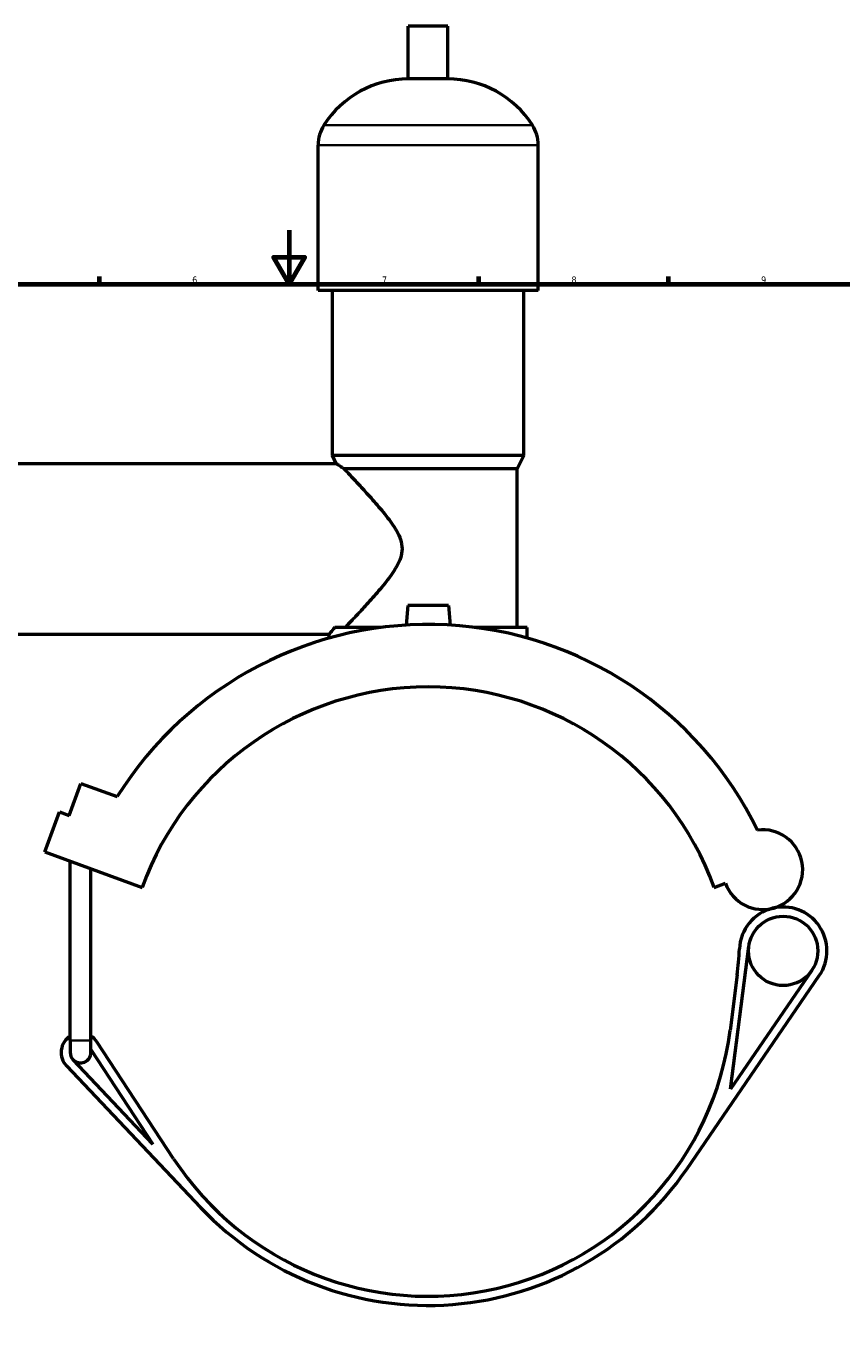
# Model space of a CAD drawing. Header units: millimetres. Extents: x 0 to 1022, y -235 to 1214.
# Tile 4 of 7: x 323 to 625, y 188 to 669. Entities that reach past the tile are written whole.
import ezdxf

# ---------------------------------------------------------------- set-up
doc = ezdxf.new("R2010")
doc.units = ezdxf.units.MM
for name, color, linetype, lineweight in [('Border (ISO)', 7, 'Continuous', 70), ('Visible (ISO)', 7, 'Continuous', 50), ('Visible Narrow (ISO)', 7, 'Continuous', 35)]:
    doc.layers.add(name, color=color, linetype=linetype, lineweight=lineweight)
doc.styles.add('Note Text (ISO)', font='tahoma.ttf')

# ---------------------------------------------------------------- blocks, each defined once
blk = doc.blocks.new('Borders Default Border')
at = {"layer": 'Border (ISO)'}
for p, q in [((350.42, 574), (350.42, 576.9)), ((490.58, 574), (490.58, 576.9)), ((560.67, 574), (560.67, 576.9))]:
    blk.add_line(p, q, dxfattribs=at)
at = {"layer": 'Border (ISO)', "flags": 128}
for points in [[(420.5, 594), (420.5, 574), (414.73, 584), (426.27, 584), (420.5, 574)], [(20, 20), (20, 574), (821, 574), (821, 20), (20, 20)]]:
    blk.add_lwpolyline(points, dxfattribs=at)
at = {"layer": 'Border (ISO)', "color": 232, "true_color": 0xca0064, "char_height": 2.5, "attachment_point": 7, "style": 'Note Text (ISO)'}
for s, insert in [('6', (384.66, 574.35)), ('7', (454.77, 574.4)), ('8', (524.81, 574.34)), ('9', (594.88, 574.35))]:
    blk.add_mtext(s, dxfattribs=dict(at, insert=insert))

msp = doc.modelspace()

# ---------------------------------------------------------------- linework, layer by layer
at = {"layer": 'Visible (ISO)'}
for p, q in [((479.161, 669.344), (464.521, 669.344)), ((464.521, 649.824), (464.521, 669.344)), ((479.161, 649.824), (479.161, 669.344)), ((479.161, 649.824), (464.521, 649.824)), ((431.175, 571.744), (431.175, 625.424)), ((512.508, 571.744), (512.508, 625.424)), ((512.508, 571.744), (431.175, 571.744)), ((436.461, 510.744), (436.461, 571.744)), ((507.221, 510.744), (507.221, 571.744)), ((507.221, 510.744), (436.461, 510.744)), ((437.911, 507.844), (436.461, 510.744)), ((504.781, 505.864), (507.221, 510.744)), ((285.841, 507.844), (437.911, 507.844)), ((504.781, 505.864), (440.789, 505.864)), ((504.781, 447.304), (504.781, 505.864)), ((464.341, 455.344), (463.714, 448.174)), ((479.341, 455.344), (464.341, 455.344)), ((479.341, 455.344), (479.969, 448.174)), ((285.841, 444.844), (435.241, 444.844)), ((435.241, 443.384), (435.241, 444.844)), ((454.499, 447.304), (437.336, 447.304)), ((508.441, 447.304), (489.183, 447.304)), ((508.441, 443.384), (508.441, 447.304)), ((339.164, 377.896), (343.473, 389.736)), ((343.473, 389.736), (356.956, 384.828)), ((330.183, 364.404), (335.569, 379.204)), ((335.569, 379.204), (339.164, 377.896)), ((330.183, 364.404), (366.126, 351.322)), ((339.602, 294.744), (339.602, 360.976)), ((347.252, 294.744), (347.252, 358.191)), ((577.557, 351.322), (581.704, 352.831)), ((583.571, 276.856), (590.335, 329.527)), ((567.408, 247.316), (616.385, 318.744)), ((586.053, 318.982), (583.425, 298.514)), ((613.602, 320.652), (583.571, 276.856)), ((339.602, 294.744), (339.602, 290.344)), ((347.252, 290.344), (347.252, 294.744)), ((377.793, 251.11), (349.446, 294.295)), ((347.252, 291.488), (370.169, 256.573)), ((338.201, 285.391), (387.746, 233.126)), ((370.169, 256.573), (340.651, 287.713))]:
    msp.add_line(p, q, dxfattribs=at)
msp.add_circle((603.038, 327.895), 12.808, dxfattribs=at)
for centre, radius, start, end in [((464.521, 612.778), 37.046, 90, 147.38758), ((479.161, 612.778), 37.046, 32.61242, 90), ((444.756, 625.424), 13.582, 147.38758, 180), ((498.926, 625.424), 13.582, 0, 32.61242), ((471.841, 312.844), 135.574, 26.08123, 147.92972), ((471.841, 312.844), 112.5, 20, 160), ((595.528, 357.863), 14.712, 200, 97.49331), ((603.038, 327.895), 16.183, 104.06913, 177.58735), ((603.038, 327.895), 16.183, 325.56227, 104.06913), ((474.47, 333.312), 112.5, 352.68191, 357.58735), ((471.841, 312.844), 112.5, 213.28105, 352.68191), ((343.427, 290.344), 7.2, 122.08995, 223.46951), ((343.427, 290.344), 7.2, 33.28105, 57.91005), ((343.427, 290.344), 3.825, 180, 223.46951), ((343.427, 290.344), 3.825, 223.46951, 0), ((471.841, 312.844), 115.875, 223.46951, 325.56227)]:
    msp.add_arc(centre, radius, start, end, dxfattribs=at)
for points, knots in [([(437.911, 507.844), (437.911, 507.844), (438.045, 507.751), (438.589, 507.372), (438.999, 507.087), (439.895, 506.471), (440.319, 506.182), (440.789, 505.864)], [3.5309437, 3.5309437, 3.5309437, 3.5309437, 3.9472456, 3.9472456, 4.3635475, 4.3635475, 4.6532225, 4.6532225, 4.6532225, 4.6532225]), ([(440.789, 505.864), (440.974, 505.67), (441.171, 505.463), (442.172, 504.408), (443.131, 503.394), (445.247, 501.136), (446.403, 499.893), (448.916, 497.155), (450.375, 495.545), (453.36, 492.138), (454.888, 490.342), (457.782, 486.649), (459.143, 484.778), (460.787, 481.828), (461.265, 480.823), (461.976, 478.698), (462.208, 477.578), (462.208, 475.111), (461.976, 473.991), (461.265, 471.866), (460.787, 470.861), (459.143, 467.911), (457.782, 466.039), (454.888, 462.347), (453.36, 460.551), (450.375, 457.143), (448.916, 455.534), (446.403, 452.795), (445.247, 451.552), (443.131, 449.295), (442.172, 448.281), (441.334, 447.398), (441.289, 447.351), (441.245, 447.304)], [6.6601088, 6.6601088, 6.6601088, 6.6601088, 6.8293725, 6.8293725, 7.4742902, 7.4742902, 8.119208, 8.119208, 8.8591745, 8.8591745, 9.5991409, 9.5991409, 10.3391074, 10.3391074, 10.7090906, 10.7090906, 11.0790738, 11.0790738, 11.4490571, 11.4490571, 11.8190403, 11.8190403, 12.5590068, 12.5590068, 13.2989732, 13.2989732, 14.0389397, 14.0389397, 14.6838575, 14.6838575, 15.3287752, 15.3287752, 15.3654999, 15.3654999, 15.3654999, 15.3654999]), ([(437.336, 447.304), (436.675, 446.52), (436.151, 445.905), (435.427, 445.059), (435.241, 444.844), (435.241, 444.844)], [14.3428746, 14.3428746, 14.3428746, 14.3428746, 14.9524675, 14.9524675, 15.5848536, 15.5848536, 15.5848536, 15.5848536])]:
    msp.add_open_spline(points, degree=3, knots=knots, dxfattribs=at)
at = {"layer": 'Visible Narrow (ISO)'}
for p, q in [((509.892, 632.744), (433.79, 632.744)), ((512.007, 625.424), (431.675, 625.424)), ((339.649, 294.744), (347.205, 294.744))]:
    msp.add_line(p, q, dxfattribs=at)

# ---------------------------------------------------------------- block references
msp.add_blockref('Borders Default Border', (0, 0))

doc.saveas('drawing.dxf')
